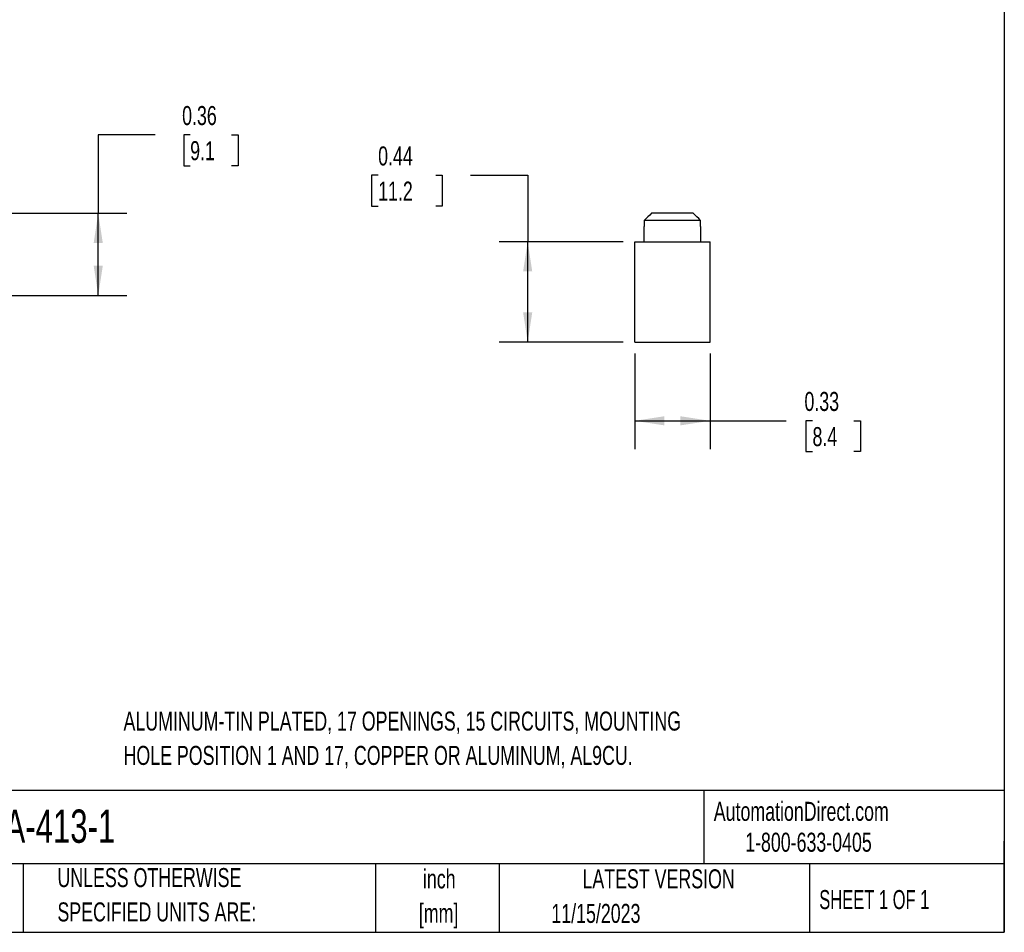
# Model space of a CAD drawing. Header units: inches. Extents: x 0.2 to 10.8, y 0.2 to 8.2.
# Tile 2 of 4: x 6.4 to 10.8, y 0.2 to 4.2. Entities that reach past the tile are written whole.
import ezdxf

# ---------------------------------------------------------------- set-up
doc = ezdxf.new("R2010")
doc.units = ezdxf.units.IN
doc.header["$MEASUREMENT"] = 0
doc.layers.add('DIMENSIONS', color=140, linetype='Continuous', lineweight=25)
doc.layers.add('TEXT', color=140, linetype='Continuous', lineweight=25)
doc.styles.add('SLDTEXTSTYLE0', font='TXT', dxfattribs={"width": 0.7})
doc.styles.add('SLDTEXTSTYLE1', font='TXT', dxfattribs={"width": 0.65})
doc.dimstyles.new('SLDDIMSTYLE0', dxfattribs={"dimtxt": 0.084961, "dimasz": 0.13, "dimexe": 0, "dimexo": 0.0625, "dimgap": 0.02124, "dimtad": 0, "dimtih": 1, "dimtoh": 1, "dimrnd": 1e-09, "dimdsep": 46, "dimtxsty": 'SLDTEXTSTYLE0', "dimsah": 1, "dimcen": 0.09, "dimadec": 0, "dimazin": 2, "dimtfac": 1, "dimtofl": 0, "dimtmove": 0, "dimatfit": 3, "dimfxl": 0, "dimfrac": 2, "dimtolj": 1, "dimtzin": 12, "dimarcsym": 0})

# ---------------------------------------------------------------- blocks, each defined once
blk = doc.blocks.new('_D_2')
at = {"layer": 'DIMENSIONS'}
for p, q in [((7.0275, 3.7451), (6.7775, 3.7451)), ((6.7775, 3.7451), (6.7775, 3.4015)), ((7.1806, 3.7451), (7.1521, 3.7451)), ((7.1521, 3.7451), (7.1521, 3.61)), ((7.3624, 3.7451), (7.391, 3.7451)), ((7.391, 3.7451), (7.391, 3.61)), ((7.1521, 3.61), (7.1806, 3.61)), ((7.391, 3.61), (7.3624, 3.61)), ((6.0252, 3.4015), (6.9025, 3.4015)), ((6.7775, 3.0415), (6.7775, 3.4015)), ((5.9314, 3.0415), (6.9025, 3.0415))]:
    blk.add_line(p, q, dxfattribs=at)
for points in [[(6.7775, 3.4015), (6.7575, 3.2715), (6.7975, 3.2715)], [(6.7775, 3.0415), (6.7975, 3.1715), (6.7575, 3.1715)]]:
    blk.add_solid(points, dxfattribs=at)
at = {"layer": 'DIMENSIONS', "char_height": 0.08333, "attachment_point": 1, "style": 'SLDTEXTSTYLE0'}
for s, insert in [('0.36', (7.1453, 3.8715)), ('9.1', (7.1806, 3.7175))]:
    blk.add_mtext(s, dxfattribs=dict(at, insert=insert))
blk = doc.blocks.new('_D_4')
at = {"layer": 'DIMENSIONS'}
for p, q in [((9.1294, 2.7868), (9.1294, 2.3669)), ((9.4601, 2.7868), (9.4601, 2.3669)), ((9.1294, 2.4919), (9.4601, 2.4919)), ((9.4601, 2.4919), (9.7939, 2.4919)), ((9.909, 2.4919), (9.8805, 2.4919)), ((9.8805, 2.4919), (9.8805, 2.3569)), ((10.0908, 2.4919), (10.1194, 2.4919)), ((10.1194, 2.4919), (10.1194, 2.3569)), ((9.8805, 2.3569), (9.909, 2.3569)), ((10.1194, 2.3569), (10.0908, 2.3569))]:
    blk.add_line(p, q, dxfattribs=at)
for points in [[(9.1294, 2.4919), (9.2594, 2.4719), (9.2594, 2.5119)], [(9.4601, 2.4919), (9.3301, 2.5119), (9.3301, 2.4719)]]:
    blk.add_solid(points, dxfattribs=at)
at = {"layer": 'DIMENSIONS', "char_height": 0.08333, "attachment_point": 1, "style": 'SLDTEXTSTYLE0'}
for s, insert in [('0.33', (9.8737, 2.6184)), ('8.4', (9.909, 2.4643))]:
    blk.add_mtext(s, dxfattribs=dict(at, insert=insert))
blk = doc.blocks.new('_D_5')
at = {"layer": 'DIMENSIONS'}
for p, q in [((8.0047, 3.568), (7.9761, 3.568)), ((7.9761, 3.568), (7.9761, 3.433)), ((8.2571, 3.568), (8.2857, 3.568)), ((8.2857, 3.568), (8.2857, 3.433)), ((8.4103, 3.568), (8.6603, 3.568)), ((8.6603, 3.568), (8.6603, 3.2765)), ((7.9761, 3.433), (8.0047, 3.433)), ((8.2857, 3.433), (8.2571, 3.433)), ((9.0794, 3.2765), (8.5353, 3.2765)), ((8.6603, 2.8368), (8.6603, 3.2765)), ((9.0794, 2.8368), (8.5353, 2.8368))]:
    blk.add_line(p, q, dxfattribs=at)
for points in [[(8.6603, 3.2765), (8.6403, 3.1465), (8.6803, 3.1465)], [(8.6603, 2.8368), (8.6803, 2.9668), (8.6403, 2.9668)]]:
    blk.add_solid(points, dxfattribs=at)
at = {"layer": 'DIMENSIONS', "char_height": 0.08333, "attachment_point": 1, "style": 'SLDTEXTSTYLE0'}
for s, insert in [('0.44', (8.0047, 3.6945)), ('11.2', (8.0047, 3.5404))]:
    blk.add_mtext(s, dxfattribs=dict(at, insert=insert))

msp = doc.modelspace()

# ---------------------------------------------------------------- linework, layer by layer
for p, q in [((9.1714, 3.3703), (9.1714, 3.3435)), ((9.418, 3.3703), (9.1714, 3.3703)), ((9.3862, 3.4015), (9.2033, 3.4015)), ((9.418, 3.3435), (9.418, 3.3703)), ((9.1697, 3.3435), (9.1697, 3.2765)), ((9.1714, 3.3435), (9.1697, 3.3435)), ((9.4197, 3.3435), (9.418, 3.3435)), ((9.4197, 3.2765), (9.4197, 3.3435)), ((9.1294, 2.8368), (9.1294, 3.2765)), ((9.1294, 3.2765), (9.4601, 3.2765)), ((9.4601, 2.8368), (9.4601, 3.2765)), ((9.1294, 2.8368), (9.4601, 2.8368))]:
    msp.add_line(p, q)
for points in [[(9.2033, 3.4015), (9.1926, 3.3912), (9.182, 3.3807), (9.1714, 3.3703)], [(9.418, 3.3703), (9.4075, 3.3807), (9.3969, 3.3912), (9.3862, 3.4015)]]:
    msp.add_open_spline(points, degree=3)
at = {"layer": 'TEXT'}
for p, q in [((10.75, 8.25), (10.75, 0.25)), ((10.75, 0.8711), (0.25, 0.8711)), ((9.4321, 0.8711), (9.4321, 0.55)), ((10.75, 0.25), (10.75, 0.65)), ((10.75, 0.55), (0.25, 0.55)), ((6.448, 0.55), (6.448, 0.25)), ((7.9931, 0.55), (7.9931, 0.25)), ((8.5359, 0.55), (8.5359, 0.25)), ((9.8956, 0.55), (9.8956, 0.25)), ((0.25, 0.25), (10.75, 0.25))]:
    msp.add_line(p, q, dxfattribs=at)

# ---------------------------------------------------------------- texts
for s, insert, char_height, attachment_point, style in [('ALUMINUM-TIN PLATED, 17 OPENINGS, 15 CIRCUITS, MOUNTING', (6.8884, 1.2175), 0.083333, 1, 'SLDTEXTSTYLE0'), ('HOLE POSITION 1 AND 17, COPPER OR ALUMINUM, AL9CU.', (6.8884, 1.067), 0.083333, 1, 'SLDTEXTSTYLE0'), ('AutomationDirect.com', (9.4762, 0.8219), 0.083333, 1, 'SLDTEXTSTYLE0'), ('NA-413-1', (6.268, 0.7881), 0.14583, 1, 'SLDTEXTSTYLE0'), ('1-800-633-0405', (9.6138, 0.6865), 0.083333, 1, 'SLDTEXTSTYLE0'), ('UNLESS OTHERWISE', (6.5987, 0.5315), 0.083333, 1, 'SLDTEXTSTYLE0'), ('inch', (8.2726, 0.5257), 0.08333, 2, 'SLDTEXTSTYLE0'), ('LATEST VERSION', (9.2343, 0.5261), 0.083333, 2, 'SLDTEXTSTYLE0'), ('SHEET 1 OF 1', (9.9386, 0.4351), 0.083333, 1, 'SLDTEXTSTYLE1'), ('SPECIFIED UNITS ARE:', (6.5987, 0.381), 0.083333, 1, 'SLDTEXTSTYLE0'), ('[mm]', (8.2698, 0.3752), 0.08333, 2, 'SLDTEXTSTYLE0'), ('11/15/2023', (8.7643, 0.3745), 0.08333, 1, 'SLDTEXTSTYLE0')]:
    msp.add_mtext(s, dxfattribs=dict(at, insert=insert, char_height=char_height, attachment_point=attachment_point, style=style))

# ---------------------------------------------------------------- dimensions: what is measured, and where the dimension line sits
at = {"layer": 'DIMENSIONS'}
for base, p1, p2, picture, middle in [((6.7775, 3.4015), (5.8814, 3.0415), (5.9752, 3.4015), '_D_2', (6.7775, 3.7451)), ((8.6603, 3.2765), (9.1294, 2.8368), (9.1294, 3.2765), '_D_5', (8.6603, 3.568))]:
    dim = msp.add_linear_dim(base=base, p1=p1, p2=p2, angle=90, dimstyle='SLDDIMSTYLE0', dxfattribs=at)
    dim.commit()
    dim.dimension.update_dxf_attribs({"geometry": picture, "text_midpoint": middle, "dimtype": 160})
dim = msp.add_linear_dim(base=(9.4601, 2.4919), p1=(9.1294, 2.8368), p2=(9.4601, 2.8368), dimstyle='SLDDIMSTYLE0', dxfattribs=at)
dim.commit()
dim.dimension.update_dxf_attribs({"geometry": '_D_4', "text_midpoint": (9.9999, 2.4919), "dimtype": 160})

doc.saveas('drawing.dxf')
